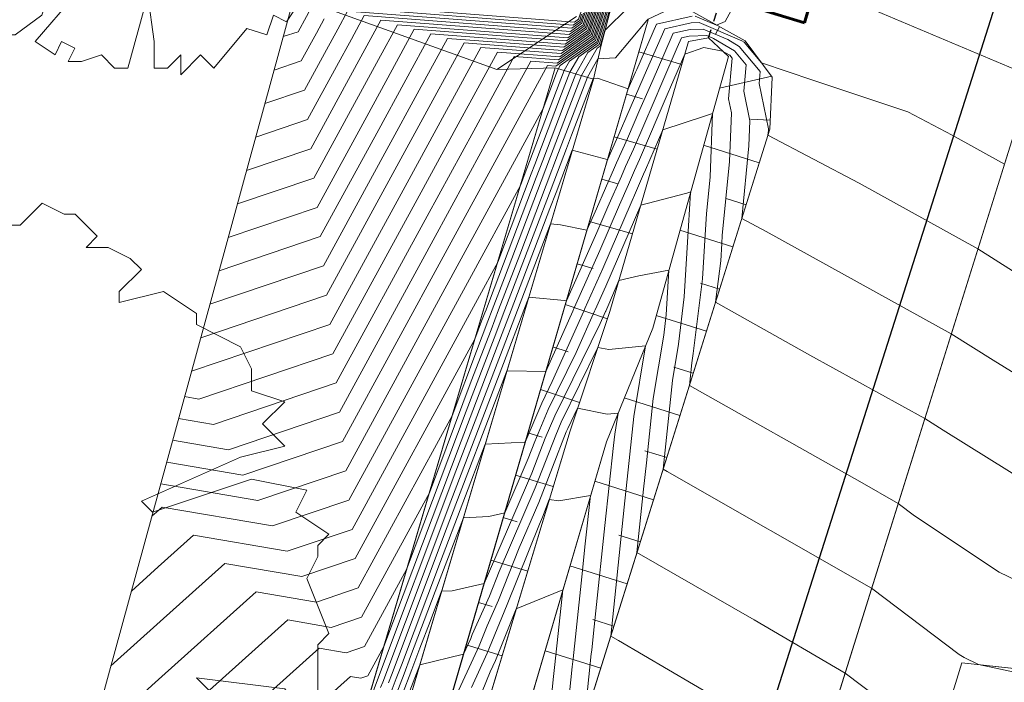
# Model space of a CAD drawing. Header units: metres. Extents: x 3490449 to 3490968, y 5754217 to 5754743.
# Tile 154 of 212: x 3490811 to 3490822, y 5754626 to 5754634. Entities that reach past the tile are written whole.
import ezdxf

# ---------------------------------------------------------------- set-up
doc = ezdxf.new("R2010")
doc.units = ezdxf.units.M
doc.header["$LTSCALE"] = 0.25
doc.linetypes.add('Kartierung-07$0$AUSGEZOGEN', pattern=[0])
doc.linetypes.add('Kartierung-07$0$STRICHLINIE', pattern=[19.05, 12.7, -6.35])
for name, color, linetype, lineweight, true_color in [('Kartierung-07$0$$BOESCHUNG', 7, 'Continuous', 18, 0x82563a), ('Kartierung-07$0$$BRUCH', 7, 'Continuous', 18, 0x82563a), ('Kartierung-07$0$$HOEHEN_Haupt', 7, 'Continuous', 18, 0x82563a), ('Kartierung-07$0$$HOEHEN_Mittel', 7, 'Continuous', 18, 0x82563a), ('Kartierung-07$0$B_Bau', 7, 'Continuous', 18, 0x82563a), ('Kartierung-07$0$B_Baum', 7, 'Continuous', 18, 0x82563a), ('Kartierung-07$0$B_Befestigt', 7, 'Continuous', 18, 0x82563a), ('Kartierung-07$0$B_Boeschung_OK', 7, 'Continuous', 18, 0x82563a), ('Kartierung-07$0$B_Boeschung_UK', 7, 'Continuous', 18, 0x82563a), ('Kartierung-07$0$B_Gelaendeknick', 7, 'Continuous', 18, 0x82563a), ('Kartierung-07$0$B_Haus', 7, 'Kartierung-07$0$AUSGEZOGEN', 18, 0x82563a), ('Kartierung-07$0$B_Hecke', 7, 'Continuous', 18, 0x82563a), ('Kartierung-07$0$B_Mauer', 7, 'Kartierung-07$0$AUSGEZOGEN', 18, 0x82563a), ('Kartierung-07$0$Hilfe_DGM', 7, 'Continuous', 18, 0x82563a)]:
    doc.layers.add(name, color=color, linetype=linetype, lineweight=lineweight, true_color=true_color)
for name, color, linetype, true_color in [('Kartierung-07$0$B_RW-Leitung_Aus', 7, 'Kartierung-07$0$STRICHLINIE', 0x82563a), ('Kartierung-07$0$B_RW-Leitung_Schrift_Aus', 7, 'Kartierung-07$0$AUSGEZOGEN', 0x82563a), ('Kartierung-07$0$B_SW-Leitung_AUS', 7, 'Continuous', 0x82563a)]:
    doc.layers.add(name, color=color, linetype=linetype, true_color=true_color)
doc.styles.add('Kartierung-07$0$STANDARD', font='romans.shx', dxfattribs={"width": 0.8})

# ---------------------------------------------------------------- blocks, each defined once
blk = doc.blocks.new('Kartierung-07$0$Hecke')
at = {"layer": 'Kartierung-07$0$B_Hecke'}
blk.add_lwpolyline([(-0.4471, -0.197), (-0.4721, -0.1845), (-0.4596, -0.147), (-0.4721, -0.147), (-0.4846, -0.1595), (-0.4971, -0.1345), (-0.4846, -0.122), (-0.4846, -0.1095), (-0.4596, -0.0845), (-0.4846, -0.0845), (-0.4971, -0.0595), (-0.4846, -0.0595), (-0.4971, -0.0345), (-0.4971, -0.0095), (-0.4846, 0.003), (-0.4846, -0.0095), (-0.4721, -0.0095), (-0.4596, 0.003), (-0.4721, 0.0405), (-0.4971, 0.028), (-0.5096, 0.0655), (-0.4721, 0.0905), (-0.4846, 0.103), (-0.4596, 0.1155), (-0.4596, 0.1405), (-0.4596, 0.1655), (-0.4346, 0.178), (-0.3596, 0.1405), (-0.3471, 0.153), (-0.2971, 0.103), (-0.2846, 0.1155), (-0.3346, 0.1655), (-0.3596, 0.1655), (-0.4346, 0.203), (-0.4471, 0.228), (-0.4221, 0.228), (-0.4096, 0.2405), (-0.4221, 0.278), (-0.4096, 0.2905), (-0.3846, 0.2905), (-0.3721, 0.303), (-0.3721, 0.328), (-0.3846, 0.328), (-0.3221, 0.378), (-0.3221, 0.3905), (-0.2971, 0.378), (-0.2596, 0.403), (-0.2596, 0.428), (-0.2471, 0.4405), (-0.2221, 0.4155), (-0.1846, 0.4405), (-0.1971, 0.4655), (-0.1846, 0.4655), (-0.1596, 0.453), (-0.1346, 0.478), (-0.1221, 0.4905), (-0.0971, 0.4655), (-0.0846, 0.4905), (-0.0721, 0.503), (-0.0346, 0.503), (-0.0346, 0.4655), (-0.0221, 0.478), (0.0029, 0.503), (0.0029, 0.478), (0.0154, 0.4655), (0.0279, 0.4905), (0.0279, 0.478), (0.0029, 0.403), (0.0154, 0.3405), (0.0279, 0.3905), (0.0654, 0.478), (0.0654, 0.503), (0.0904, 0.4905), (0.0904, 0.478), (0.1029, 0.4655), (0.1154, 0.4905), (0.1279, 0.4655), (0.1404, 0.4405), (0.1529, 0.4405), (0.1779, 0.4655), (0.2029, 0.453), (0.2154, 0.453), (0.2404, 0.428), (0.2279, 0.4155), (0.2529, 0.4155), (0.2779, 0.403), (0.2904, 0.3905), (0.2654, 0.3655), (0.2654, 0.353), (0.3154, 0.3655), (0.3529, 0.3405), (0.3529, 0.328), (0.4029, 0.303), (0.4154, 0.278), (0.4154, 0.253), (0.4529, 0.2405), (0.4279, 0.2155), (0.4529, 0.1905), (0.4029, 0.178), (0.2904, 0.128), (0.3029, 0.1155), (0.4154, 0.153), (0.4779, 0.1405), (0.4654, 0.1155), (0.5029, 0.0905), (0.4904, 0.078), (0.4904, 0.0655), (0.4779, 0.0405), (0.5029, -0.022), (0.4904, -0.0345), (0.4904, -0.097), (0.4779, -0.122), (0.4529, -0.0845), (0.3529, -0.072), (0.3779, -0.097), (0.4029, -0.1095), (0.4279, -0.1345), (0.4154, -0.197), (0.4529, -0.222), (0.4279, -0.247), (0.3904, -0.247), (0.4154, -0.2845), (0.3904, -0.297), (0.3779, -0.347), (0.3654, -0.347), (0.2529, -0.2345), (0.2154, -0.247), (0.2529, -0.272), (0.2904, -0.3095), (0.3029, -0.3845), (0.2779, -0.422), (0.2529, -0.4095), (0.2404, -0.447), (0.2029, -0.4345), (0.1404, -0.5095), (0.1154, -0.4845), (0.0779, -0.522), (0.0779, -0.4845), (0.0529, -0.5095), (0.0279, -0.5095), (0.0279, -0.4595), (0.0154, -0.372), (-0.0221, -0.5095), (-0.0471, -0.5095), (-0.0721, -0.4845), (-0.1096, -0.497), (-0.1346, -0.497), (-0.1221, -0.472), (-0.1471, -0.4595), (-0.1596, -0.4845), (-0.1971, -0.4595), (-0.1221, -0.372), (-0.1221, -0.3345), (-0.1596, -0.3345), (-0.1846, -0.4095), (-0.2346, -0.447), (-0.2596, -0.447), (-0.2596, -0.4095), (-0.3096, -0.4095), (-0.3221, -0.397), (-0.3221, -0.372), (-0.3471, -0.372), (-0.3971, -0.322), (-0.3471, -0.272), (-0.2971, -0.2345), (-0.3096, -0.2095), (-0.3971, -0.297), (-0.4096, -0.272), (-0.4471, -0.247), (-0.3096, -0.1595), (-0.3096, -0.1345), (-0.2846, -0.1095), (-0.2846, -0.097), (-0.3596, -0.172), (-0.3846, -0.172), (-0.4471, -0.197)], dxfattribs=at)
blk = doc.blocks.new('Kartierung-07$0$B_Baum')
at = {"layer": 'Kartierung-07$0$B_Baum'}
blk.add_lwpolyline([(-0.4417, -0.1918), (-0.4667, -0.1793), (-0.4542, -0.1418), (-0.4667, -0.1418), (-0.4792, -0.1543), (-0.4917, -0.1293), (-0.4792, -0.1168), (-0.4792, -0.1043), (-0.4542, -0.0793), (-0.4792, -0.0793), (-0.4917, -0.0543), (-0.4792, -0.0543), (-0.4917, -0.0293), (-0.4917, -0.0043), (-0.4792, 0.0082), (-0.4792, -0.0043), (-0.4667, -0.0043), (-0.4542, 0.0082), (-0.4667, 0.0457), (-0.4917, 0.0332), (-0.5042, 0.0707), (-0.4667, 0.0957), (-0.4792, 0.1082), (-0.4542, 0.1207), (-0.4542, 0.1457), (-0.4542, 0.1707), (-0.4292, 0.1832), (-0.3542, 0.1457), (-0.3417, 0.1582), (-0.2917, 0.1082), (-0.2792, 0.1207), (-0.3292, 0.1707), (-0.3542, 0.1707), (-0.4292, 0.2082), (-0.4417, 0.2332), (-0.4167, 0.2332), (-0.4042, 0.2457), (-0.4167, 0.2832), (-0.4042, 0.2957), (-0.3792, 0.2957), (-0.3667, 0.3082), (-0.3667, 0.3332), (-0.3792, 0.3332), (-0.3167, 0.3832), (-0.3167, 0.3957), (-0.2917, 0.3832), (-0.2542, 0.4082), (-0.2542, 0.4332), (-0.2417, 0.4457), (-0.2167, 0.4207), (-0.1792, 0.4457), (-0.1917, 0.4707), (-0.1792, 0.4707), (-0.1542, 0.4582), (-0.1292, 0.4832), (-0.1167, 0.4957), (-0.0917, 0.4707), (-0.0792, 0.4957), (-0.0667, 0.5082), (-0.0292, 0.5082), (-0.0292, 0.4707), (-0.0167, 0.4832), (0.0083, 0.5082), (0.0083, 0.4832), (0.0208, 0.4707), (0.0333, 0.4957), (0.0333, 0.4832), (0.0083, 0.4082), (0.0208, 0.3457), (0.0333, 0.3957), (0.0708, 0.4832), (0.0708, 0.5082), (0.0958, 0.4957), (0.0958, 0.4832), (0.1083, 0.4707), (0.1208, 0.4957), (0.1333, 0.4707), (0.1458, 0.4457), (0.1583, 0.4457), (0.1833, 0.4707), (0.2083, 0.4582), (0.2208, 0.4582), (0.2458, 0.4332), (0.2333, 0.4207), (0.2583, 0.4207), (0.2833, 0.4082), (0.2958, 0.3957), (0.2708, 0.3707), (0.2708, 0.3582), (0.3208, 0.3707), (0.3583, 0.3457), (0.3583, 0.3332), (0.4083, 0.3082), (0.4208, 0.2832), (0.4208, 0.2582), (0.4583, 0.2457), (0.4333, 0.2207), (0.4583, 0.1957), (0.4083, 0.1832), (0.2958, 0.1332), (0.3083, 0.1207), (0.4208, 0.1582), (0.4833, 0.1457), (0.4708, 0.1207), (0.5083, 0.0957), (0.4958, 0.0832), (0.4958, 0.0707), (0.4833, 0.0457), (0.5083, -0.0168), (0.4958, -0.0293), (0.4958, -0.0918), (0.4833, -0.1168), (0.4583, -0.0793), (0.3583, -0.0668), (0.3833, -0.0918), (0.4083, -0.1043), (0.4333, -0.1293), (0.4208, -0.1918), (0.4583, -0.2168), (0.4333, -0.2418), (0.3958, -0.2418), (0.4208, -0.2793), (0.3958, -0.2918), (0.3833, -0.3418), (0.3708, -0.3418), (0.2583, -0.2293), (0.2208, -0.2418), (0.2583, -0.2668), (0.2958, -0.3043), (0.3083, -0.3793), (0.2833, -0.4168), (0.2583, -0.4043), (0.2458, -0.4418), (0.2083, -0.4293), (0.1458, -0.5043), (0.1208, -0.4793), (0.0833, -0.5168), (0.0833, -0.4793), (0.0583, -0.5043), (0.0333, -0.5043), (0.0333, -0.4543), (0.0208, -0.3668), (-0.0167, -0.5043), (-0.0417, -0.5043), (-0.0667, -0.4793), (-0.1042, -0.4918), (-0.1292, -0.4918), (-0.1167, -0.4668), (-0.1417, -0.4543), (-0.1542, -0.4793), (-0.1917, -0.4543), (-0.1167, -0.3668), (-0.1167, -0.3293), (-0.1542, -0.3293), (-0.1792, -0.4043), (-0.2292, -0.4418), (-0.2542, -0.4418), (-0.2542, -0.4043), (-0.3042, -0.4043), (-0.3167, -0.3918), (-0.3167, -0.3668), (-0.3417, -0.3668), (-0.3917, -0.3168), (-0.3417, -0.2668), (-0.2917, -0.2293), (-0.3042, -0.2043), (-0.3917, -0.2918), (-0.4042, -0.2668), (-0.4417, -0.2418), (-0.3042, -0.1543), (-0.3042, -0.1293), (-0.2792, -0.1043), (-0.2792, -0.0918), (-0.3542, -0.1668), (-0.3792, -0.1668), (-0.4417, -0.1918)], dxfattribs=at)

msp = doc.modelspace()

# ---------------------------------------------------------------- linework, layer by layer
at = {"layer": 'Kartierung-07$0$$BOESCHUNG', "ltscale": 0.02}
for p, q in [((3490819.246, 5754633.687, 167.712), (3490819.2, 5754633.604, 167.582)), ((3490818.818, 5754633.261, 167.287), (3490818.332, 5754633.402, 167.752)), ((3490819.838, 5754633.127, 167.586), (3490819.246, 5754632.992, 167.329)), ((3490818.372, 5754632.87, 167.522), (3490818.192, 5754632.922, 167.692)), ((3490819.821, 5754632.629, 167.521), (3490819.597, 5754632.64, 167.411)), ((3490818.539, 5754632.301, 167.174), (3490818.052, 5754632.442, 167.632)), ((3490819.697, 5754632.148, 167.467), (3490819.066, 5754632.346, 167.16)), ((3490818.092, 5754631.91, 167.404), (3490817.912, 5754631.962, 167.572)), ((3490819.547, 5754631.671, 167.417), (3490819.32, 5754631.742, 167.301)), ((3490818.26, 5754631.341, 167.062), (3490817.772, 5754631.482, 167.512)), ((3490819.397, 5754631.194, 167.366), (3490818.798, 5754631.382, 167.051)), ((3490817.813, 5754630.95, 167.287), (3490817.632, 5754631.002, 167.452)), ((3490819.247, 5754630.717, 167.316), (3490819.031, 5754630.784, 167.198)), ((3490817.977, 5754630.381, 166.947), (3490817.498, 5754630.541, 167.395)), ((3490819.098, 5754630.24, 167.265), (3490818.529, 5754630.418, 166.942)), ((3490817.529, 5754630.004, 167.166), (3490817.358, 5754630.061, 167.335)), ((3490818.948, 5754629.763, 167.215), (3490818.729, 5754629.831, 167.092)), ((3490817.66, 5754629.433, 166.81), (3490817.218, 5754629.581, 167.275)), ((3490818.798, 5754629.286, 167.164), (3490818.167, 5754629.484, 166.822)), ((3490817.234, 5754629.039, 167.042), (3490817.075, 5754629.088, 167.213)), ((3490818.648, 5754628.809, 167.114), (3490818.4, 5754628.886, 166.983)), ((3490817.362, 5754628.479, 166.712), (3490816.935, 5754628.608, 167.153)), ((3490818.498, 5754628.331, 167.063), (3490817.833, 5754628.54, 166.715)), ((3490816.951, 5754628.08, 166.938), (3490816.795, 5754628.128, 167.093)), ((3490818.348, 5754627.854, 167.013), (3490818.105, 5754627.931, 166.886)), ((3490817.072, 5754627.521, 166.634), (3490816.655, 5754627.648, 167.033)), ((3490818.198, 5754627.377, 166.962), (3490817.551, 5754627.581, 166.625)), ((3490816.668, 5754627.121, 166.834), (3490816.515, 5754627.168, 166.973)), ((3490818.049, 5754626.9, 166.912), (3490817.812, 5754626.975, 166.789)), ((3490816.783, 5754626.564, 166.557), (3490816.375, 5754626.687, 166.913)), ((3490817.899, 5754626.423, 166.862), (3490817.269, 5754626.621, 166.535))]:
    msp.add_line(p, q, dxfattribs=at)
at = {"layer": 'Kartierung-07$0$$BRUCH', "ltscale": 0.02}
for p, q in [((3490817.899, 5754633.463), (3490818.19, 5754634.573)), ((3490819.537, 5754633.526), (3490818.942, 5754633.856)), ((3490818.438, 5754633.767), (3490815.934, 5754625.173)), ((3490818.893, 5754633.52), (3490818.004, 5754630.462)), ((3490819.12, 5754633.56), (3490818.893, 5754633.52)), ((3490819.346, 5754633.35), (3490819.12, 5754633.56)), ((3490819.844, 5754633.118), (3490819.537, 5754633.526)), ((3490818.489, 5754630.273), (3490819.346, 5754633.35)), ((3490813.18, 5754619.044), (3490817.385, 5754633.223)), ((3490817.816, 5754633.095), (3490817.385, 5754633.223)), ((3490817.816, 5754633.095), (3490812.774, 5754616.092)), ((3490819.816, 5754632.526), (3490819.844, 5754633.118)), ((3490819.967, 5754624.128), (3490822.713, 5754632.891)), ((3490817.383, 5754624.782), (3490819.816, 5754632.526)), ((3490818.004, 5754630.462), (3490817.553, 5754629.112)), ((3490817.964, 5754628.986), (3490818.489, 5754630.273)), ((3490817.553, 5754629.112), (3490816.333, 5754625.077)), ((3490816.787, 5754624.983), (3490817.964, 5754628.986)), ((3490821.994, 5754626.485), (3490821.078, 5754623.503)), ((3490823.358, 5754626.337), (3490821.994, 5754626.485))]:
    msp.add_line(p, q, dxfattribs=at)
at = {"layer": 'Kartierung-07$0$$HOEHEN_Haupt', "ltscale": 0.02}
for points in [[(3490818.04, 5754634.016), (3490817.881, 5754633.485), (3490817.755, 5754633.396), (3490817.617, 5754633.154), (3490817.484, 5754632.809), (3490817.242, 5754632.172), (3490817.168, 5754631.98), (3490816.638, 5754630.583), (3490816.6, 5754630.483), (3490816.586, 5754630.447), (3490816.55, 5754630.353), (3490816.474, 5754630.15), (3490815.117, 5754627.664), (3490814.513, 5754627.46), (3490813.641, 5754627.609), (3490812.906, 5754626.95), (3490812.348, 5754626.45)], [(3490813.048, 5754629.005), (3490813.679, 5754628.897), (3490814.937, 5754629.321), (3490816.046, 5754631.353), (3490816.614, 5754632.394), (3490817.107, 5754633.299), (3490817.407, 5754633.276), (3490817.816, 5754633.566), (3490817.935, 5754633.961)], [(3490813.471, 5754630.545), (3490814.757, 5754630.979), (3490815.475, 5754632.296), (3490815.843, 5754632.97), (3490816.163, 5754633.556), (3490817.481, 5754633.455), (3490817.752, 5754633.646), (3490817.83, 5754633.907)], [(3490813.99, 5754632.438), (3490814.577, 5754632.637), (3490814.905, 5754633.238), (3490815.073, 5754633.545), (3490815.219, 5754633.813), (3490817.556, 5754633.634), (3490817.687, 5754633.727), (3490817.725, 5754633.853)], [(3490815.323, 5754626.17), (3490816.258, 5754628.653), (3490816.762, 5754629.97), (3490816.956, 5754630.478), (3490817.33, 5754631.455), (3490817.445, 5754631.445), (3490817.743, 5754631.382), (3490817.822, 5754631.559), (3490817.851, 5754631.625), (3490818.057, 5754632.092), (3490818.08, 5754632.145), (3490818.202, 5754632.421), (3490818.343, 5754632.749), (3490818.493, 5754633.089), (3490818.613, 5754633.37), (3490818.72, 5754633.614), (3490818.913, 5754633.658), (3490819.059, 5754633.661), (3490819.339, 5754633.542), (3490819.47, 5754633.464), (3490819.708, 5754633.181), (3490819.696, 5754633.044), (3490819.801, 5754632.532), (3490819.801, 5754632.514), (3490819.795, 5754632.46), (3490820.828, 5754631.914), (3490822.174, 5754631.171), (3490822.919, 5754630.702)], [(3490815.651, 5754626.122), (3490815.76, 5754626.41), (3490815.851, 5754626.649), (3490815.965, 5754626.952), (3490816.096, 5754627.294), (3490816.214, 5754627.3), (3490816.577, 5754627.382), (3490817.117, 5754628.631), (3490817.271, 5754629.027), (3490817.378, 5754629.282), (3490817.893, 5754630.327), (3490817.953, 5754630.463), (3490817.956, 5754630.468), (3490817.99, 5754630.545), (3490818.106, 5754630.812), (3490818.333, 5754630.867), (3490818.672, 5754630.929), (3490818.641, 5754630.424), (3490818.613, 5754630.196), (3490818.495, 5754629.477), (3490818.418, 5754628.749), (3490818.385, 5754628.452), (3490818.31, 5754627.732), (3490819.637, 5754626.972), (3490820.669, 5754626.367), (3490821.411, 5754625.807)]]:
    msp.add_lwpolyline(points, dxfattribs=at)
at = {"layer": 'Kartierung-07$0$$HOEHEN_Mittel', "ltscale": 0.02}
for points in [[(3490815.218, 5754636.141), (3490815.695, 5754636.489), (3490815.741, 5754636.474), (3490815.76, 5754636.468), (3490815.768, 5754636.463), (3490816.538, 5754636.192), (3490816.571, 5754636.179), (3490816.914, 5754636.058), (3490816.989, 5754636.03), (3490817.687, 5754635.782), (3490817.719, 5754635.77), (3490817.944, 5754634.778), (3490817.964, 5754634.639), (3490817.951, 5754634.592), (3490817.662, 5754633.82), (3490817.648, 5754633.775), (3490817.601, 5754633.741), (3490814.653, 5754633.967), (3490814.611, 5754633.891), (3490814.563, 5754633.803), (3490814.469, 5754633.631), (3490814.301, 5754633.575)], [(3490823.101, 5754634.082), (3490822.037, 5754634.695), (3490820.132, 5754635.498), (3490819.466, 5754634.871), (3490819.013, 5754634.035), (3490818.864, 5754633.972), (3490818.438, 5754633.775), (3490818.434, 5754633.77), (3490818.421, 5754633.758), (3490818.066, 5754633.337), (3490817.868, 5754633.325), (3490817.748, 5754633.115), (3490817.541, 5754632.575), (3490817.422, 5754632.262), (3490817.281, 5754631.895), (3490816.981, 5754631.106), (3490816.742, 5754630.481), (3490816.656, 5754630.256), (3490816.433, 5754629.673), (3490815.958, 5754628.41), (3490815.188, 5754627), (3490814.846, 5754626.885), (3490814.352, 5754626.97), (3490812.949, 5754625.711)], [(3490819.796, 5754634.384), (3490822.596, 5754633.204)], [(3490818.97, 5754633.809), (3490819.212, 5754633.706), (3490819.309, 5754633.748), (3490819.506, 5754634.111)], [(3490812.58, 5754627.297), (3490812.884, 5754627.569), (3490813.285, 5754627.929), (3490814.346, 5754627.747), (3490815.081, 5754627.995), (3490816.502, 5754630.6), (3490816.732, 5754631.021), (3490817.112, 5754632.022), (3490817.152, 5754632.127), (3490817.456, 5754632.926), (3490817.551, 5754633.174), (3490817.65, 5754633.347), (3490817.868, 5754633.501), (3490818.019, 5754634.005)], [(3490817.998, 5754633.994), (3490817.855, 5754633.517), (3490817.545, 5754633.298), (3490817.486, 5754633.193), (3490817.428, 5754633.044), (3490817.063, 5754632.082), (3490817.056, 5754632.064), (3490816.99, 5754631.891), (3490816.388, 5754630.788), (3490815.045, 5754628.327), (3490814.179, 5754628.035), (3490812.929, 5754628.248), (3490812.863, 5754628.189), (3490812.812, 5754628.144)], [(3490812.913, 5754628.51), (3490814.012, 5754628.322), (3490815.009, 5754628.658), (3490816.274, 5754630.977), (3490816.922, 5754632.164), (3490817.248, 5754632.762), (3490817.4, 5754633.161), (3490817.42, 5754633.213), (3490817.44, 5754633.249), (3490817.842, 5754633.533), (3490817.977, 5754633.983)], [(3490812.981, 5754628.757), (3490813.845, 5754628.609), (3490814.973, 5754628.99), (3490816.16, 5754631.165), (3490816.768, 5754632.279), (3490817.296, 5754633.247), (3490817.392, 5754633.24), (3490817.829, 5754633.55), (3490817.956, 5754633.972)], [(3490813.116, 5754629.252), (3490813.512, 5754629.184), (3490814.901, 5754629.653), (3490815.932, 5754631.542), (3490816.46, 5754632.509), (3490816.919, 5754633.35), (3490817.422, 5754633.311), (3490817.803, 5754633.582), (3490817.914, 5754633.951)], [(3490813.184, 5754629.499), (3490813.345, 5754629.471), (3490814.865, 5754629.984), (3490815.818, 5754631.73), (3490816.306, 5754632.624), (3490816.73, 5754633.401), (3490817.437, 5754633.347), (3490817.79, 5754633.598), (3490817.893, 5754633.94)], [(3490818.215, 5754633.909), (3490817.947, 5754633.645), (3490817.894, 5754633.469), (3490817.859, 5754633.444), (3490817.683, 5754633.135), (3490817.512, 5754632.692), (3490817.332, 5754632.217), (3490817.225, 5754631.937), (3490816.81, 5754630.844), (3490816.671, 5754630.482), (3490816.621, 5754630.352), (3490816.492, 5754630.013), (3490816.216, 5754629.28), (3490815.152, 5754627.332), (3490814.679, 5754627.172), (3490813.996, 5754627.289), (3490812.927, 5754626.33), (3490812.116, 5754625.602)], [(3490813.263, 5754629.787), (3490814.829, 5754630.316), (3490815.704, 5754631.919), (3490816.152, 5754632.739), (3490816.541, 5754633.453), (3490817.452, 5754633.383), (3490817.777, 5754633.614), (3490817.872, 5754633.929)], [(3490813.367, 5754630.166), (3490814.793, 5754630.647), (3490815.59, 5754632.107), (3490815.997, 5754632.855), (3490816.352, 5754633.504), (3490817.467, 5754633.419), (3490817.765, 5754633.63), (3490817.851, 5754633.918)], [(3490813.575, 5754630.924), (3490814.721, 5754631.31), (3490815.361, 5754632.484), (3490815.689, 5754633.085), (3490815.974, 5754633.607), (3490817.496, 5754633.491), (3490817.739, 5754633.662), (3490817.809, 5754633.896)], [(3490813.678, 5754631.302), (3490814.685, 5754631.642), (3490815.247, 5754632.672), (3490815.535, 5754633.2), (3490815.786, 5754633.659), (3490817.511, 5754633.526), (3490817.726, 5754633.678), (3490817.788, 5754633.885)], [(3490813.782, 5754631.681), (3490814.649, 5754631.973), (3490815.133, 5754632.861), (3490815.381, 5754633.315), (3490815.597, 5754633.71), (3490817.526, 5754633.562), (3490817.713, 5754633.694), (3490817.767, 5754633.875)], [(3490813.886, 5754632.06), (3490814.613, 5754632.305), (3490815.019, 5754633.049), (3490815.227, 5754633.43), (3490815.408, 5754633.762), (3490817.541, 5754633.598), (3490817.7, 5754633.71), (3490817.746, 5754633.864)], [(3490817.704, 5754633.842), (3490817.674, 5754633.743), (3490817.571, 5754633.67), (3490815.03, 5754633.864), (3490814.919, 5754633.661), (3490814.791, 5754633.426), (3490814.541, 5754632.968), (3490814.094, 5754632.817)], [(3490817.683, 5754633.831), (3490817.661, 5754633.759), (3490817.586, 5754633.706), (3490814.841, 5754633.916)], [(3490812.97, 5754625.091), (3490814.708, 5754626.65), (3490815.013, 5754626.598), (3490815.224, 5754626.669), (3490815.699, 5754627.539), (3490816.375, 5754629.333), (3490816.691, 5754630.161), (3490816.813, 5754630.48), (3490817.153, 5754631.367), (3490817.337, 5754631.853), (3490817.512, 5754632.307), (3490817.569, 5754632.458), (3490817.814, 5754633.096), (3490817.818, 5754633.102), (3490817.864, 5754633.105), (3490818.21, 5754632.983), (3490818.293, 5754633.174), (3490818.307, 5754633.205), (3490818.531, 5754633.717), (3490818.935, 5754633.808)], [(3490812.992, 5754624.472), (3490815.064, 5754626.33), (3490815.18, 5754626.31), (3490815.26, 5754626.337), (3490815.441, 5754626.669), (3490816.316, 5754628.993), (3490816.726, 5754630.066), (3490816.885, 5754630.479), (3490817.324, 5754631.628), (3490817.394, 5754631.811), (3490817.577, 5754632.288), (3490817.972, 5754632.184), (3490817.976, 5754632.183), (3490817.979, 5754632.188), (3490817.979, 5754632.188), (3490818.134, 5754632.54), (3490818.183, 5754632.652), (3490818.393, 5754633.131), (3490818.46, 5754633.287), (3490818.625, 5754633.665), (3490818.924, 5754633.733), (3490819.015, 5754633.735), (3490819.5, 5754633.529), (3490819.524, 5754633.514), (3490819.723, 5754633.279), (3490820.302, 5754633.082), (3490821.382, 5754632.723), (3490821.881, 5754632.46), (3490822.475, 5754632.132)], [(3490814.765, 5754633.776), (3490814.677, 5754633.614), (3490814.505, 5754633.3), (3490814.198, 5754633.196)], [(3490815.405, 5754626.205), (3490815.429, 5754626.266), (3490816.199, 5754628.313), (3490816.797, 5754629.875), (3490817.027, 5754630.477), (3490817.083, 5754630.623), (3490817.49, 5754630.586), (3490817.51, 5754630.582), (3490817.856, 5754631.356), (3490817.982, 5754631.648), (3490818.136, 5754631.997), (3490818.182, 5754632.103), (3490818.27, 5754632.302), (3490818.504, 5754632.845), (3490818.592, 5754633.047), (3490818.766, 5754633.452), (3490818.814, 5754633.563), (3490818.902, 5754633.582), (3490819.104, 5754633.587), (3490819.178, 5754633.555), (3490819.415, 5754633.414), (3490819.549, 5754633.256), (3490819.522, 5754632.957), (3490819.591, 5754632.622), (3490819.58, 5754632.338), (3490819.498, 5754631.514), (3490819.775, 5754631.368), (3490821.873, 5754630.21), (3490822.349, 5754629.91), (3490823.098, 5754629.447)], [(3490815.494, 5754626.256), (3490815.534, 5754626.362), (3490816.141, 5754627.973), (3490816.832, 5754629.78), (3490816.836, 5754629.791), (3490816.844, 5754629.79), (3490817.277, 5754629.782), (3490817.583, 5754630.468), (3490817.603, 5754630.511), (3490817.889, 5754631.153), (3490818.113, 5754631.671), (3490818.215, 5754631.901), (3490818.284, 5754632.06), (3490818.338, 5754632.183), (3490818.664, 5754632.941), (3490818.692, 5754633.004), (3490818.851, 5754633.375), (3490819.068, 5754633.454), (3490819.279, 5754633.412), (3490819.361, 5754633.364), (3490819.389, 5754633.33), (3490819.347, 5754632.87), (3490819.38, 5754632.712), (3490819.36, 5754632.163), (3490819.276, 5754631.323), (3490819.271, 5754631.232), (3490819.259, 5754631.038), (3490819.201, 5754630.569), (3490820.27, 5754629.968), (3490821.572, 5754629.249), (3490821.779, 5754629.119), (3490822.795, 5754628.489)], [(3490815.514, 5754626.126), (3490815.583, 5754626.307), (3490815.64, 5754626.458), (3490816.082, 5754627.632), (3490816.589, 5754628.959), (3490817.03, 5754628.982), (3490817.044, 5754628.982), (3490817.231, 5754629.426), (3490817.351, 5754629.67), (3490817.707, 5754630.466), (3490817.72, 5754630.497), (3490817.923, 5754630.951), (3490818.245, 5754631.694), (3490818.294, 5754631.806), (3490818.385, 5754632.017), (3490818.406, 5754632.065), (3490818.602, 5754632.521), (3490819.087, 5754632.68), (3490819.166, 5754632.703), (3490819.139, 5754631.988), (3490819.097, 5754631.567), (3490819.083, 5754631.332), (3490819.053, 5754630.834), (3490818.949, 5754629.988), (3490818.931, 5754629.882), (3490818.904, 5754629.623), (3490820.838, 5754628.536), (3490821.271, 5754628.289), (3490821.457, 5754628.149), (3490822.414, 5754627.511), (3490823.151, 5754627.156)], [(3490815.582, 5754626.124), (3490815.671, 5754626.359), (3490815.745, 5754626.554), (3490816.024, 5754627.292), (3490816.343, 5754628.126), (3490816.632, 5754628.142), (3490816.811, 5754628.182), (3490817.076, 5754628.796), (3490817.152, 5754628.991), (3490817.305, 5754629.354), (3490817.622, 5754629.999), (3490817.83, 5754630.465), (3490817.838, 5754630.482), (3490817.957, 5754630.748), (3490818.354, 5754631.666), (3490818.427, 5754631.684), (3490818.874, 5754631.804), (3490818.911, 5754631.814), (3490818.919, 5754631.816), (3490818.919, 5754631.812), (3490818.918, 5754631.81), (3490818.896, 5754631.433), (3490818.847, 5754630.629), (3490818.781, 5754630.092), (3490818.713, 5754629.68), (3490818.607, 5754628.678), (3490818.654, 5754628.651), (3490820.97, 5754627.328), (3490821.964, 5754626.579), (3490822.018, 5754626.543), (3490822.18, 5754626.465), (3490823.017, 5754626.289)], [(3490815.719, 5754626.119), (3490815.849, 5754626.461), (3490815.849, 5754626.462), (3490815.851, 5754626.462), (3490816.344, 5754626.581), (3490816.426, 5754626.761), (3490816.444, 5754626.806), (3490816.638, 5754627.24), (3490816.749, 5754627.517), (3490817.158, 5754628.465), (3490817.39, 5754629.063), (3490817.452, 5754629.21), (3490817.868, 5754630.056), (3490817.992, 5754630.031), (3490818.408, 5754630.075), (3490818.276, 5754629.275), (3490818.231, 5754628.847), (3490818.165, 5754628.245), (3490818.013, 5754626.787), (3490818.102, 5754626.735), (3490820.367, 5754625.406)], [(3490817.716, 5754625.841), (3490817.792, 5754626.584), (3490817.797, 5754626.627), (3490817.813, 5754626.782), (3490817.844, 5754627.073), (3490817.945, 5754628.038), (3490818.044, 5754628.944), (3490818.058, 5754629.073), (3490818.098, 5754629.313), (3490817.973, 5754629.3), (3490817.638, 5754629.367), (3490817.526, 5754629.139), (3490817.509, 5754629.099), (3490817.199, 5754628.299), (3490816.977, 5754627.786), (3490816.74, 5754627.192), (3490816.611, 5754626.902), (3490816.52, 5754626.677), (3490816.225, 5754626.031)], [(3490817.419, 5754624.895), (3490817.577, 5754626.439), (3490817.587, 5754626.529), (3490817.621, 5754626.851), (3490817.686, 5754627.456), (3490817.725, 5754627.831), (3490817.785, 5754628.378), (3490817.423, 5754628.32), (3490817.317, 5754628.332), (3490817.24, 5754628.134), (3490817.206, 5754628.054), (3490816.841, 5754627.143), (3490816.777, 5754626.998), (3490816.613, 5754626.594), (3490816.436, 5754626.206)], [(3490816.464, 5754625.938), (3490816.647, 5754626.38), (3490816.706, 5754626.51), (3490816.943, 5754627.094), (3490816.943, 5754627.094), (3490817.471, 5754627.31), (3490817.429, 5754626.92), (3490817.377, 5754626.43), (3490817.362, 5754626.294), (3490817.269, 5754625.383)]]:
    msp.add_lwpolyline(points, dxfattribs=at)
at = {"layer": 'Kartierung-07$0$B_Bau', "ltscale": 0.02}
for points, elevation in [([(3490817.899, 5754633.463), (3490818.19, 5754634.573), (3490817.962, 5754635.752), (3490815.773, 5754636.491)], 167.862), ([(3490816.722, 5754633.202), (3490817.384, 5754633.223)], 169.774)]:
    msp.add_lwpolyline(points, dxfattribs=dict(at, elevation=elevation))
msp.add_lwpolyline([(3490817.816, 5754633.095), (3490817.899, 5754633.463)], dxfattribs=at)
at = {"layer": 'Kartierung-07$0$B_Befestigt', "ltscale": 0.02}
for points, elevation in [([(3490809.267, 5754598.76), (3490811.619, 5754606.197), (3490814.588, 5754615.719), (3490817.383, 5754624.782), (3490819.816, 5754632.526), (3490819.844, 5754633.118), (3490819.537, 5754633.526), (3490818.942, 5754633.856)], 164.216), ([(3490823.358, 5754626.337), (3490821.994, 5754626.485), (3490821.078, 5754623.503), (3490818.071, 5754613.621)], 167.138)]:
    msp.add_lwpolyline(points, dxfattribs=dict(at, elevation=elevation))
at = {"layer": 'Kartierung-07$0$B_Boeschung_OK', "ltscale": 0.02, "elevation": 167.798}
msp.add_lwpolyline([(3490818.438, 5754633.767), (3490815.934, 5754625.173), (3490813.006, 5754616.16), (3490810.06, 5754606.613), (3490807.757, 5754599.251)], dxfattribs=at)
at = {"layer": 'Kartierung-07$0$B_Boeschung_UK', "ltscale": 0.02, "elevation": 167.364}
msp.add_lwpolyline([(3490819.12, 5754633.56), (3490818.893, 5754633.52), (3490818.004, 5754630.462), (3490817.553, 5754629.112), (3490816.333, 5754625.077), (3490813.475, 5754616.123), (3490810.428, 5754606.572), (3490808.002, 5754599.289), (3490808.289, 5754599.18), (3490808.528, 5754599.131), (3490810.868, 5754606.427), (3490813.904, 5754615.988), (3490816.787, 5754624.983), (3490817.964, 5754628.986), (3490818.489, 5754630.273), (3490819.346, 5754633.35)], close=True, dxfattribs=at)
at = {"layer": 'Kartierung-07$0$B_Gelaendeknick', "ltscale": 0.02, "elevation": 162.825}
msp.add_lwpolyline([(3490805.728, 5754577.882), (3490808.668, 5754587.49), (3490811.17, 5754595.188), (3490814.021, 5754605.471), (3490816.845, 5754615.111), (3490819.967, 5754624.128), (3490822.713, 5754632.891)], dxfattribs=at)
at = {"layer": 'Kartierung-07$0$B_Haus', "ltscale": 0.02}
msp.add_line((3490814.426, 5754634.029, 169.774), (3490816.722, 5754633.202, 169.774), dxfattribs=at)
at = {"layer": 'Kartierung-07$0$B_Haus', "ltscale": 0.02, "elevation": 169.774}
msp.add_lwpolyline([(3490816.722, 5754633.202), (3490817.626, 5754633.802)], dxfattribs=at)
at = {"layer": 'Kartierung-07$0$B_Mauer', "ltscale": 0.02}
for points in [[(3490807.172, 5754599.693), (3490808.369, 5754603.495), (3490812.343, 5754616.223), (3490817.385, 5754633.223)], [(3490817.816, 5754633.095), (3490812.774, 5754616.092), (3490808.798, 5754603.36), (3490807.601, 5754599.558)]]:
    msp.add_lwpolyline(points, dxfattribs=at)
at = {"layer": 'Kartierung-07$0$B_Mauer', "ltscale": 0.02, "elevation": 167.697}
msp.add_lwpolyline([(3490817.816, 5754633.095), (3490817.385, 5754633.223)], dxfattribs=at)
at = {"layer": 'Kartierung-07$0$B_RW-Leitung_Aus', "ltscale": 0.01}
msp.add_lwpolyline([(3490819.12, 5754633.56), (3490820.625, 5754638.188)], dxfattribs=at)
at = {"layer": 'Kartierung-07$0$B_SW-Leitung_AUS', "ltscale": 0.02}
msp.add_line((3490822.951, 5754635.759), (3490809.266, 5754592.784), dxfattribs=at)
at = {"layer": 'Kartierung-07$0$Hilfe_DGM', "ltscale": 0.02}
msp.add_lwpolyline([(3490807.119, 5754607.379), (3490814.426, 5754634.029), (3490815.39, 5754636.599), (3490814.354, 5754637.064), (3490812.263, 5754638.075), (3490811.106, 5754638.176)], dxfattribs=at)

# ---------------------------------------------------------------- block references
at = {"layer": 'Kartierung-07$0$B_Baum', "xscale": 6, "yscale": 6, "zscale": 6}
msp.add_blockref('Kartierung-07$0$B_Baum', (3490812.64, 5754636.245, 327.509), dxfattribs=at)
at = {"layer": 'Kartierung-07$0$B_Hecke', "ltscale": 0.02, "xscale": 10, "yscale": 10, "zscale": 10}
msp.add_blockref('Kartierung-07$0$Hecke', (3490809.789, 5754627.034), dxfattribs=at)

# ---------------------------------------------------------------- texts
at = {"layer": 'Kartierung-07$0$B_RW-Leitung_Schrift_Aus', "ltscale": 0.02, "style": 'Kartierung-07$0$STANDARD', "width": 0.8}
msp.add_text('DN 250 B', height=0.625, rotation=73, dxfattribs=at).set_placement((3490820.183, 5754633.65))

doc.saveas('drawing.dxf')
